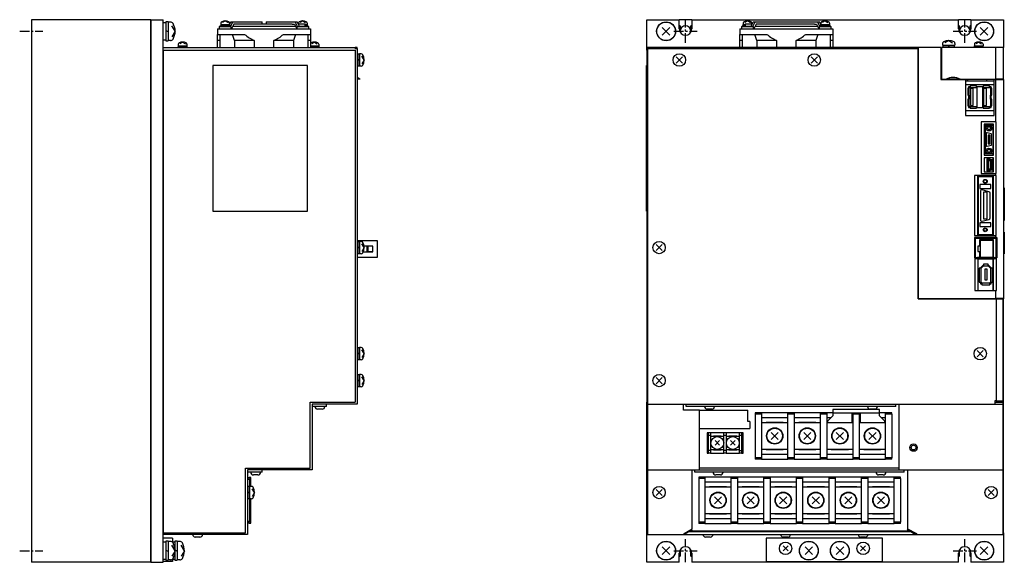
# Model space of a CAD drawing. Extents: x -429 to 927, y -716 to 287.
# Tile 1 of 3: x -429 to 206, y -342 to 8. Entities that reach past the tile are written whole.
import ezdxf

# ---------------------------------------------------------------- set-up
doc = ezdxf.new("R2010")
doc.units = 0
doc.linetypes.add('CENTER', pattern=[2, 1.25, -0.25, 0.25, -0.25])
for name, color, linetype in [('CENTER', 6, 'CENTER'), ('OUTLINE', 7, 'CONTINUOUS'), ('THIN_LINE', 6, 'CONTINUOUS')]:
    doc.layers.add(name, color=color, linetype=linetype)

msp = doc.modelspace()

# ---------------------------------------------------------------- linework, layer by layer
at = {"layer": 'CENTER', "ltscale": 5}
for p, q in [((0, -7.5), (0, 7.5)), ((180, -7.5), (180, 7.5)), ((-429.16, 0), (-414.16, 0)), ((-7.5, 0), (7.5, 0)), ((172.5, 0), (187.5, 0)), ((0, -342.5), (0, -327.5)), ((180, -342.5), (180, -327.5)), ((-429.16, -335), (-414.16, -335)), ((-7.5, -335), (7.5, -335)), ((172.5, -335), (187.5, -335))]:
    msp.add_line(p, q, dxfattribs=at)
at = {"layer": 'OUTLINE'}
for p, q in [((-421.66, 7.5), (-421.66, -342.5)), ((-344.86, 7.5), (-421.66, 7.5)), ((-344.86, 7.5), (-344.86, -342.5)), ((-344.66, 7.3), (-344.86, 7.3)), ((-344.66, 7.5), (-344.66, -342.5)), ((-344.66, 7.5), (-336.66, 7.5)), ((-336.66, -342.5), (-336.66, 7.5)), ((-296.66, 6.7), (-298.46, 5.62)), ((-296.66, 6.7), (-294.86, 5.62)), ((-246.67, 6.7), (-248.47, 5.62)), ((-246.67, 6.7), (-244.87, 5.62)), ((-25, 7.5), (-4, 7.5)), ((-25, -12.1), (-25, 7.5)), ((4, 7.5), (-4, 7.5)), ((-4, 1.5), (-4, 7.5)), ((4, 7.5), (176, 7.5)), ((4, 7.5), (4, 1.5)), ((40, 6.7), (38.2, 5.62)), ((40, 6.7), (41.8, 5.62)), ((90, 6.7), (88.2, 5.62)), ((90, 6.7), (91.8, 5.62)), ((184, 7.5), (176, 7.5)), ((176, 1.5), (176, 7.5)), ((184, 7.5), (184, 1.5)), ((184, 7.5), (205, 7.5)), ((205, 7.5), (205, -10.5)), ((-335.06, 5.5), (-336.66, 5.5)), ((-335.06, 6.1), (-335.06, -6.1)), ((-333.56, 6.1), (-335.06, 6.1)), ((-333.56, -0.43), (-335.06, 0.43)), ((-333.56, 6.1), (-333.56, -6.1)), ((-332.04, 6), (-333.56, 6)), ((-328.96, 0), (-331.06, 3.5)), ((-328.96, 0), (-331.06, -3.5)), ((-301.66, 1.5), (-296.66, 1.5)), ((-301.66, 1.5), (-301.66, -2)), ((-300.56, 3.1), (-292.76, 3.1)), ((-300.56, 3.1), (-300.56, 1.5)), ((-300.16, 3.6), (-293.16, 3.6)), ((-300.16, 3.6), (-300.16, 3.1)), ((-299.61, 4.3), (-293.71, 4.3)), ((-299.61, 4.3), (-299.61, 3.6)), ((-299.46, 5.27), (-299.46, 4.3)), ((-296.46, 4.3), (-296.86, 3.6)), ((-296.66, 1.5), (-246.66, 1.5)), ((-293.86, 5.27), (-293.86, 4.3)), ((-293.86, 4.9), (-293.53, 4.9)), ((-293.83, 4.3), (-292.94, 6.1)), ((-293.71, 3.6), (-293.71, 4.3)), ((-293.16, 3.37), (-291.81, 6.1)), ((-293.16, 3.1), (-293.16, 3.6)), ((-292.94, 6.1), (-291.81, 6.1)), ((-292.76, 1.5), (-292.76, 3.1)), ((-291.22, 4.5), (-292.71, 1.5)), ((-291.81, 6.1), (-274.68, 6.1)), ((-291.81, 3.3), (-251.52, 3.3)), ((-289.9, 4.5), (-291.22, 4.5)), ((-289.9, 4.9), (-253.43, 4.9)), ((-289.9, 4.9), (-289.9, 4.5)), ((-274.68, 6.1), (-272.96, 6.1)), ((-272.96, 4.9), (-272.96, 6.1)), ((-270.37, 6.1), (-268.65, 6.1)), ((-270.37, 6.1), (-270.37, 4.9)), ((-268.65, 6.1), (-251.52, 6.1)), ((-253.43, 4.9), (-253.43, 4.5)), ((-253.43, 4.5), (-252.11, 4.5)), ((-252.11, 4.5), (-250.62, 1.5)), ((-251.52, 6.1), (-250.39, 6.1)), ((-250.04, 3.1), (-251.52, 6.1)), ((-250.57, 3.1), (-242.77, 3.1)), ((-250.57, 3.1), (-250.57, 1.5)), ((-248.9, 3.1), (-250.39, 6.1)), ((-249.8, 4.9), (-245.06, 4.9)), ((-249.47, 5.27), (-249.47, 4.9)), ((-249, 3.3), (-245.06, 3.3)), ((-246.66, 1.5), (-241.66, 1.5)), ((-245.06, 3.3), (-245.06, 4.9)), ((-245.06, 4.3), (-243.72, 4.3)), ((-245.06, 3.6), (-243.17, 3.6)), ((-243.87, 5.27), (-243.87, 4.3)), ((-243.72, 3.6), (-243.72, 4.3)), ((-243.17, 3.1), (-243.17, 3.6)), ((-242.77, 1.5), (-242.77, 3.1)), ((-241.66, 1.5), (-241.66, -2)), ((-10.03, -2.47), (-14.97, 2.47)), ((-10.03, 2.47), (-14.97, -2.47)), ((-4, 4), (-3.5, 3.5)), ((-3.5, 3.5), (-3.5, 0)), ((3.5, 3.5), (4, 4)), ((3.5, 0), (3.5, 3.5)), ((35, 1.5), (40, 1.5)), ((35, 1.5), (35, -2)), ((36.1, 3.1), (43.9, 3.1)), ((36.1, 3.1), (36.1, 1.5)), ((36.5, 3.6), (38.4, 3.6)), ((36.5, 3.6), (36.5, 3.1)), ((37.05, 4.3), (38.4, 4.3)), ((37.05, 4.3), (37.05, 3.6)), ((37.2, 5.27), (37.2, 4.3)), ((38.4, 4.9), (43.13, 4.9)), ((38.4, 4.9), (38.4, 3.3)), ((38.4, 3.3), (42.34, 3.3)), ((40, 1.5), (90, 1.5)), ((42.24, 3.1), (43.72, 6.1)), ((42.8, 5.27), (42.8, 4.9)), ((43.37, 3.1), (44.86, 6.1)), ((43.72, 6.1), (44.86, 6.1)), ((43.9, 1.5), (43.9, 3.1)), ((45.45, 4.5), (43.96, 1.5)), ((44.85, 3.3), (85.15, 3.3)), ((44.86, 6.1), (61.99, 6.1)), ((46.77, 4.5), (45.45, 4.5)), ((46.77, 4.9), (83.23, 4.9)), ((46.77, 4.9), (46.77, 4.5)), ((61.99, 6.1), (68.01, 6.1)), ((68.01, 6.1), (85.14, 6.1)), ((83.23, 4.9), (83.23, 4.5)), ((83.23, 4.5), (84.55, 4.5)), ((84.55, 4.5), (86.04, 1.5)), ((85.14, 6.1), (86.28, 6.1)), ((86.5, 3.37), (85.14, 6.1)), ((86.1, 3.1), (93.9, 3.1)), ((86.1, 3.1), (86.1, 1.5)), ((87.17, 4.3), (86.28, 6.1)), ((86.5, 3.6), (93.5, 3.6)), ((86.5, 3.6), (86.5, 3.1)), ((86.87, 4.9), (87.2, 4.9)), ((87.05, 4.3), (92.95, 4.3)), ((87.05, 4.3), (87.05, 3.6)), ((87.2, 5.27), (87.2, 4.3)), ((90.2, 4.3), (89.79, 3.6)), ((90, 1.5), (95, 1.5)), ((92.8, 5.27), (92.8, 4.3)), ((92.95, 3.6), (92.95, 4.3)), ((93.5, 3.1), (93.5, 3.6)), ((93.9, 1.5), (93.9, 3.1)), ((95, 1.5), (95, -2)), ((176, 4), (176.5, 3.5)), ((176.5, 3.5), (176.5, 0)), ((183.5, 3.5), (184, 4)), ((183.5, 0), (183.5, 3.5)), ((194.97, -2.47), (190.03, 2.47)), ((194.97, 2.47), (190.03, -2.47)), ((-336.66, -5.5), (-335.06, -5.5)), ((-335.06, -6.1), (-333.56, -6.1)), ((-332.04, -6), (-333.56, -6)), ((-301.66, -6), (-301.66, -2)), ((-301.66, -2), (-296.66, -2)), ((-301.66, -10.5), (-301.66, -6)), ((-300.16, -6), (-301.66, -6)), ((-300.16, -2), (-300.16, -10.5)), ((-296.66, -2), (-284.16, -2)), ((-290.72, -6), (-292.04, -2)), ((-290.72, -6), (-290.72, -10.5)), ((-277.94, -6), (-290.72, -6)), ((-277.94, -6), (-277.94, -10.5)), ((-252.61, -6), (-265.39, -6)), ((-265.39, -10.5), (-265.39, -6)), ((-259.16, -2), (-246.66, -2)), ((-251.29, -2), (-252.61, -6)), ((-252.61, -6), (-252.61, -10.5)), ((-246.66, -2), (-241.66, -2)), ((-243.16, -10.5), (-243.16, -2)), ((-241.66, -6), (-243.16, -6)), ((-241.66, -2), (-241.66, -6)), ((-241.66, -6), (-241.66, -10.5)), ((35, -6), (35, -2)), ((35, -2), (40, -2)), ((35, -10.5), (35, -6)), ((36.5, -6), (35, -6)), ((36.5, -2), (36.5, -10.5)), ((40, -2), (52.5, -2)), ((45.94, -6), (44.63, -2)), ((45.94, -6), (45.94, -10.5)), ((58.72, -6), (45.94, -6)), ((58.72, -6), (58.72, -10.5)), ((84.06, -6), (71.28, -6)), ((71.28, -10.5), (71.28, -6)), ((77.5, -2), (90, -2)), ((85.37, -2), (84.06, -6)), ((84.06, -6), (84.06, -10.5)), ((90, -2), (95, -2)), ((93.5, -10.5), (93.5, -2)), ((95, -6), (93.5, -6)), ((95, -2), (95, -6)), ((95, -6), (95, -10.5)), ((169.7, -5.9), (167.23, -7.37)), ((169.7, -5.9), (172.17, -7.37)), ((-336.46, -10.7), (-336.66, -10.7)), ((-336.66, -12.1), (-336.46, -12.1)), ((-336.46, -10.5), (-212.86, -10.5)), ((-336.46, -10.5), (-336.46, -10.7)), ((-336.46, -12.1), (-212.86, -12.1)), ((-336.46, -323.5), (-336.46, -12.1)), ((-327.16, -10), (-324.16, -10)), ((-327.16, -10), (-327.16, -10.5)), ((-327.11, -9.3), (-321.21, -9.3)), ((-327.11, -9.3), (-327.11, -10)), ((-326.96, -8.33), (-326.96, -9.3)), ((-324.16, -6.9), (-325.96, -7.98)), ((-323.96, -9.3), (-324.37, -10)), ((-324.16, -6.9), (-322.36, -7.98)), ((-324.16, -10), (-321.16, -10)), ((-321.36, -8.33), (-321.36, -9.3)), ((-321.21, -10), (-321.21, -9.3)), ((-321.16, -10.5), (-321.16, -10)), ((-241.66, -9.3), (-236.21, -9.3)), ((-241.66, -10), (-239.16, -10)), ((-239.16, -6.9), (-240.96, -7.98)), ((-238.96, -9.3), (-239.37, -10)), ((-239.16, -6.9), (-237.36, -7.98)), ((-239.16, -10), (-236.16, -10)), ((-236.36, -8.33), (-236.36, -9.3)), ((-236.21, -10), (-236.21, -9.3)), ((-236.16, -10.5), (-236.16, -10)), ((-211.66, -10.5), (-212.86, -10.5)), ((-212.86, -11), (-212.86, -10.5)), ((-212.86, -11), (-211.66, -11)), ((-212.86, -12.1), (-212.86, -239.3)), ((-211.66, -11), (-211.66, -10.5)), ((-211.66, -11), (-211.66, -240.5)), ((-25, -12.1), (-25, -239.3)), ((-24.5, -12.1), (-25, -12.1)), ((-24.5, -11), (-24.5, -10.5)), ((150, -10.5), (-24.5, -10.5)), ((-24.5, -11), (150, -11)), ((-24.5, -11), (-24.5, -240.5)), ((150.2, -10.5), (150, -10.5)), ((150, -10.5), (150, -11)), ((150, -172.5), (150, -11)), ((150.2, -11.5), (150, -11.5)), ((164.5, -10.5), (150.2, -10.5)), ((150.2, -172.3), (150.2, -10.5)), ((164.5, -10.5), (164.5, -31)), ((200, -10.5), (165, -10.5)), ((165, -10.5), (165, -30.95)), ((165.7, -7.96), (165.7, -9)), ((165.7, -9), (169.7, -9)), ((165.7, -10), (173.7, -10)), ((165.7, -10), (165.7, -10.5)), ((165.9, -9), (165.9, -10)), ((169.99, -9), (169.41, -10)), ((169.7, -9), (173.7, -9)), ((173.5, -10), (173.5, -9)), ((173.7, -7.96), (173.7, -9)), ((173.7, -10.5), (173.7, -10)), ((186, -10), (192, -10)), ((186, -10), (186, -10.5)), ((186.05, -9.3), (189, -9.3)), ((186.05, -9.3), (186.05, -10)), ((186.2, -8.33), (186.2, -9.3)), ((189, -6.9), (187.2, -7.98)), ((189.2, -9.3), (188.8, -10)), ((189, -6.9), (190.8, -7.98)), ((189, -9.3), (191.95, -9.3)), ((191.8, -8.33), (191.8, -9.3)), ((191.95, -10), (191.95, -9.3)), ((192, -10.5), (192, -10)), ((205, -10.5), (200, -10.5)), ((200, -30.95), (200, -10.5)), ((205, -30.95), (205, -10.5)), ((-211.16, -14.5), (-211.66, -14.5)), ((-211.16, -14.5), (-211.16, -22.5)), ((-210.16, -14.7), (-211.16, -14.7)), ((-210.16, -18.79), (-211.16, -18.21)), ((-210.16, -14.5), (-210.16, -22.5)), ((-209.12, -14.5), (-210.16, -14.5)), ((-207.06, -18.5), (-208.54, -16.03)), ((-207.06, -18.5), (-208.54, -20.97)), ((-2.02, -16.52), (-5.98, -20.48)), ((-2.02, -20.48), (-5.98, -16.52)), ((84.98, -16.52), (81.02, -20.48)), ((84.98, -20.48), (81.02, -16.52)), ((165, -17), (164.5, -17)), ((-304.66, -22), (-304.66, -116)), ((-243.66, -22), (-304.66, -22)), ((-243.66, -116), (-243.66, -22)), ((-211.66, -22.5), (-211.16, -22.5)), ((-211.16, -22.3), (-210.16, -22.3)), ((-209.12, -22.5), (-210.16, -22.5)), ((-25.1, -22), (-25, -22)), ((-25.1, -116), (-25.1, -22)), ((-209.67, -30.95), (-211.67, -30.95)), ((164.5, -31), (180.4, -31)), ((165, -30.95), (168.01, -30.95)), ((166.12, -30.95), (166.12, -31)), ((167.11, -31), (167.11, -30.95)), ((176.99, -30.95), (168.01, -30.95)), ((176.99, -30.95), (200, -30.95)), ((177.72, -30.95), (177.72, -31)), ((178.18, -31), (178.18, -30.95)), ((179, -30.95), (179, -31)), ((179.45, -31), (179.45, -30.95)), ((180.26, -30.95), (180.26, -31)), ((180.4, -31), (180.4, -54.2)), ((180.4, -31.46), (180.71, -31.46)), ((180.71, -31.46), (180.71, -30.95)), ((181.53, -30.95), (181.53, -31.46)), ((181.53, -31.46), (181.99, -31.46)), ((181.99, -31.46), (181.99, -30.95)), ((194, -30.95), (194, -32)), ((199, -31), (200, -31)), ((199, -54.2), (199, -31)), ((199.53, -31), (199.53, -30.95)), ((205, -30.95), (200, -30.95)), ((200, -31), (205, -31)), ((200, -58.35), (200, -31)), ((203, -30.95), (203, -31)), ((205, -31), (205, -30.95)), ((205, -31), (205, -172.3)), ((180.4, -32), (194, -32)), ((199, -34.5), (180.4, -34.5)), ((182.91, -36.7), (181.91, -36.7)), ((181.91, -36.7), (181.91, -41.1)), ((183.47, -35.75), (182.51, -35.75)), ((182.51, -35.75), (182.51, -36.7)), ((183.47, -36.15), (182.91, -36.15)), ((182.91, -36.15), (182.91, -36.7)), ((182.91, -41.1), (182.91, -36.7)), ((187.47, -35.15), (183.47, -35.15)), ((183.47, -35.15), (183.47, -36.15)), ((183.47, -36.15), (187.47, -36.15)), ((183.61, -36.85), (183.61, -47.95)), ((185.45, -36.85), (183.61, -36.85)), ((185.45, -47.95), (185.45, -36.85)), ((187.47, -36.15), (187.47, -35.15)), ((191.97, -35.75), (187.47, -35.75)), ((188.03, -36.15), (187.47, -36.15)), ((188.03, -48.65), (188.03, -36.15)), ((191.97, -36.15), (191.41, -36.15)), ((191.41, -36.15), (191.41, -48.65)), ((191.97, -35.15), (191.97, -36.15)), ((195.97, -35.15), (191.97, -35.15)), ((191.97, -36.15), (195.97, -36.15)), ((193.95, -36.85), (192.11, -36.85)), ((192.11, -36.85), (192.11, -47.95)), ((193.95, -47.95), (193.95, -36.85)), ((194, -32), (199, -32)), ((195.97, -36.15), (195.97, -35.15)), ((196.93, -35.75), (195.97, -35.75)), ((196.53, -36.15), (195.97, -36.15)), ((196.53, -36.7), (196.53, -36.15)), ((196.53, -36.7), (196.53, -41.1)), ((197.53, -36.7), (196.53, -36.7)), ((196.93, -36.7), (196.93, -35.75)), ((197.53, -41.1), (197.53, -36.7)), ((181.91, -41.1), (182.91, -41.1)), ((182.91, -43.7), (181.91, -43.7)), ((181.91, -43.7), (181.91, -48.1)), ((182.51, -41.1), (182.51, -43.7)), ((182.91, -41.1), (182.91, -43.7)), ((182.91, -48.1), (182.91, -43.7)), ((196.53, -43.7), (196.53, -41.1)), ((196.53, -41.1), (197.53, -41.1)), ((197.53, -43.7), (196.53, -43.7)), ((196.53, -43.7), (196.53, -48.1)), ((196.93, -43.7), (196.93, -41.1)), ((197.53, -48.1), (197.53, -43.7)), ((181.91, -48.1), (182.91, -48.1)), ((182.51, -48.1), (182.51, -49.05)), ((182.51, -49.05), (183.47, -49.05)), ((182.91, -48.1), (182.91, -48.65)), ((182.91, -48.65), (183.47, -48.65)), ((187.47, -48.65), (183.47, -48.65)), ((183.47, -48.65), (183.47, -49.65)), ((183.47, -49.65), (187.47, -49.65)), ((183.61, -47.95), (185.45, -47.95)), ((187.47, -48.65), (188.03, -48.65)), ((187.47, -49.65), (187.47, -48.65)), ((187.47, -49.05), (191.97, -49.05)), ((191.41, -48.65), (191.97, -48.65)), ((191.97, -48.65), (191.97, -49.65)), ((195.97, -48.65), (191.97, -48.65)), ((191.97, -49.65), (195.97, -49.65)), ((192.11, -47.95), (193.95, -47.95)), ((195.97, -48.65), (196.53, -48.65)), ((195.97, -49.65), (195.97, -48.65)), ((195.97, -49.05), (196.93, -49.05)), ((196.53, -48.65), (196.53, -48.1)), ((196.53, -48.1), (197.53, -48.1)), ((196.93, -49.05), (196.93, -48.1)), ((180.4, -51.1), (199, -51.1)), ((180.4, -54.2), (199, -54.2)), ((190.6, -58.35), (190.6, -91.8)), ((200, -58.35), (190.6, -58.35)), ((192.5, -59.8), (192.5, -79.8)), ((198.5, -59.8), (192.5, -59.8)), ((198.1, -60.7), (193.1, -60.7)), ((193.1, -60.7), (193.1, -78.9)), ((198.1, -59.8), (198.1, -79.8)), ((198.5, -79.8), (198.5, -59.8)), ((200.3, -58.35), (200, -58.35)), ((200.3, -91.8), (200.3, -58.35)), ((193.85, -65.9), (193.85, -73.7)), ((196.98, -66.09), (194.48, -65.42)), ((195.1, -67.05), (195.1, -72.55)), ((196.1, -67.05), (195.1, -67.05)), ((196.1, -72.55), (196.1, -67.05)), ((197.35, -73.03), (197.35, -66.57)), ((194.48, -74.18), (196.98, -73.51)), ((195.1, -72.55), (196.1, -72.55)), ((192.5, -79.8), (198.5, -79.8)), ((192.5, -81.6), (192.5, -90.6)), ((198.5, -81.6), (192.5, -81.6)), ((193.1, -78.9), (198.1, -78.9)), ((196.08, -82.25), (194.22, -82.25)), ((194.22, -82.25), (194.22, -89.95)), ((196.58, -82.8), (196.08, -82.25)), ((198.1, -81.6), (198.1, -82.8)), ((198.5, -90.6), (198.5, -81.6)), ((194.62, -82.65), (194.62, -89.55)), ((195.9, -82.65), (194.62, -82.65)), ((195.41, -83.6), (195.41, -88.6)), ((196.91, -83.6), (195.41, -83.6)), ((195.41, -88.6), (196.91, -88.6)), ((196.4, -83.2), (195.9, -82.65)), ((197.7, -83.2), (196.4, -83.2)), ((198.1, -82.8), (196.58, -82.8)), ((196.91, -88.6), (196.91, -83.6)), ((197.7, -89), (197.7, -83.2)), ((198.1, -89.4), (198.1, -82.8)), ((186.3, -93), (186.3, -131.8)), ((200, -93), (186.3, -93)), ((188.25, -93), (188.25, -131.8)), ((198, -93.8), (188.6, -93.8)), ((188.6, -93.8), (188.6, -131)), ((190.6, -91.8), (200, -91.8)), ((192.5, -90.6), (198.5, -90.6)), ((194.22, -89.95), (196.08, -89.95)), ((194.62, -89.55), (195.9, -89.55)), ((195.9, -89.55), (196.4, -89)), ((196.08, -89.95), (196.58, -89.4)), ((196.4, -89), (197.7, -89)), ((196.58, -89.4), (198.1, -89.4)), ((198, -93), (198, -93.8)), ((198, -131), (198, -93.8)), ((198.1, -89.4), (198.1, -90.6)), ((198.55, -131.8), (198.55, -93)), ((200, -91.8), (200.3, -91.8)), ((200, -93), (200, -91.8)), ((200.3, -93), (200, -93)), ((200.3, -131.8), (200.3, -93)), ((189.65, -98.8), (189.65, -101.3)), ((196.75, -98.8), (189.65, -98.8)), ((189.65, -101.3), (196.75, -101.3)), ((196.75, -101.3), (196.75, -98.8)), ((205, -100.9), (205.5, -100.9)), ((205.5, -100.9), (205.5, -122)), ((190.05, -103.3), (190.05, -121.5)), ((195.61, -103.48), (191.31, -102.33)), ((192.05, -103.8), (192.05, -121)), ((194.35, -103.8), (192.05, -103.8)), ((194.35, -121), (194.35, -103.8)), ((196.35, -120.35), (196.35, -104.45)), ((-304.66, -116), (-243.66, -116)), ((-25.1, -116), (-25, -116)), ((189.65, -123.5), (189.65, -126)), ((196.75, -123.5), (189.65, -123.5)), ((189.65, -126), (196.75, -126)), ((191.31, -122.47), (195.61, -121.32)), ((192.05, -121), (194.35, -121)), ((196.75, -126), (196.75, -123.5)), ((205, -122), (205.5, -122)), ((186.22, -133.05), (186.22, -146.15)), ((200, -133.05), (186.22, -133.05)), ((186.3, -131.8), (200, -131.8)), ((188.6, -131), (198, -131)), ((198, -131), (198, -131.8)), ((200, -131.8), (200.3, -131.8)), ((200, -133.05), (200, -131.8)), ((200.75, -133.05), (200, -133.05)), ((200.75, -133.05), (200.75, -146.15)), ((205, -129.5), (205.5, -129.5)), ((205.5, -129.5), (205.5, -143.5)), ((-211.16, -135.5), (-211.66, -135.5)), ((-211.46, -134.83), (-198.66, -134.83)), ((-211.46, -135.5), (-211.46, -134.83)), ((-211.16, -135.5), (-211.16, -143.5)), ((-210.16, -135.7), (-211.16, -135.7)), ((-210.16, -139.79), (-211.16, -139.21)), ((-210.16, -135.5), (-210.16, -143.5)), ((-209.12, -135.5), (-210.16, -135.5)), ((-207.06, -139.5), (-208.54, -137.03)), ((-207.06, -139.5), (-208.54, -141.97)), ((-201.46, -138.48), (-207.14, -138.48)), ((-204.66, -138.58), (-205.46, -138.58)), ((-205.46, -138.58), (-205.46, -142.08)), ((-201.76, -138.58), (-204.66, -138.58)), ((-204.66, -138.58), (-204.66, -142.08)), ((-201.46, -138.58), (-201.76, -138.58)), ((-201.76, -138.58), (-201.76, -142.08)), ((-201.46, -142.18), (-201.46, -138.48)), ((-198.66, -134.83), (-198.66, -145.83)), ((-15.02, -137.52), (-18.98, -141.48)), ((-15.02, -141.48), (-18.98, -137.52)), ((186.72, -133.55), (186.72, -145.82)), ((200.32, -133.55), (186.72, -133.55)), ((190.04, -138.58), (188.44, -138.58)), ((188.44, -138.58), (188.44, -142.08)), ((198.51, -134.57), (189.51, -134.57)), ((189.51, -134.57), (189.51, -138.58)), ((190.04, -134.83), (190.04, -145.83)), ((198.04, -134.83), (190.04, -134.83)), ((198, -134.57), (198, -134.83)), ((198.04, -134.83), (198.04, -145.83)), ((198.51, -145.82), (198.51, -134.57)), ((200.32, -145.82), (200.32, -133.55)), ((-211.66, -143.5), (-211.16, -143.5)), ((-211.66, -143.98), (-211.46, -143.98)), ((-211.46, -145.83), (-211.46, -143.5)), ((-198.66, -145.83), (-211.46, -145.83)), ((-211.16, -143.3), (-210.16, -143.3)), ((-209.12, -143.5), (-210.16, -143.5)), ((-207.65, -142.18), (-201.46, -142.18)), ((-205.46, -142.08), (-204.66, -142.08)), ((-204.66, -142.08), (-201.76, -142.08)), ((-201.76, -142.08), (-201.46, -142.08)), ((186.72, -145.82), (188.2, -145.82)), ((190.04, -145.82), (188.2, -145.82)), ((188.2, -145.82), (188.2, -146.15)), ((188.44, -142.08), (190.04, -142.08)), ((189.51, -142.08), (189.51, -145.82)), ((198.04, -145.83), (190.04, -145.83)), ((198.96, -145.82), (198.04, -145.82)), ((198.96, -146.15), (198.96, -145.82)), ((198.96, -145.82), (200.32, -145.82)), ((205, -143.5), (205.5, -143.5)), ((186.22, -146.15), (188.2, -146.15)), ((186.5, -146.8), (186.5, -167.15)), ((188.2, -146.8), (186.5, -146.8)), ((188.2, -146.15), (198.96, -146.15)), ((188.2, -146.15), (188.2, -146.8)), ((188.2, -146.8), (198.96, -146.8)), ((188.42, -146.8), (188.42, -167.15)), ((191.93, -150.8), (190.1, -152.63)), ((192.1, -151.2), (190.5, -152.8)), ((192.1, -150.8), (191.93, -150.8)), ((195.1, -150.1), (192.1, -150.1)), ((192.1, -150.1), (192.1, -151.2)), ((192.1, -151.2), (195.1, -151.2)), ((195.1, -151.2), (195.1, -150.1)), ((195.27, -150.8), (195.1, -150.8)), ((196.7, -152.8), (195.1, -151.2)), ((197.1, -152.63), (195.27, -150.8)), ((198, -146.8), (198, -167.15)), ((198.56, -167.15), (198.56, -146.8)), ((198.96, -146.8), (198.96, -146.15)), ((198.96, -146.15), (200, -146.15)), ((200, -146.8), (198.96, -146.8)), ((200, -146.15), (200.75, -146.15)), ((200, -146.8), (200, -146.15)), ((200.47, -146.8), (200, -146.8)), ((200.47, -167.15), (200.47, -146.8)), ((189.4, -152.8), (189.4, -161.8)), ((190.5, -152.8), (189.4, -152.8)), ((190.1, -152.63), (190.1, -152.8)), ((190.5, -161.8), (190.5, -152.8)), ((192.85, -153.4), (192.85, -160.3)), ((194.35, -153.4), (192.85, -153.4)), ((194.35, -160.3), (194.35, -153.4)), ((197.8, -152.8), (196.7, -152.8)), ((196.7, -152.8), (196.7, -161.8)), ((197.1, -152.8), (197.1, -152.63)), ((197.8, -161.8), (197.8, -152.8)), ((189.4, -161.8), (190.5, -161.8)), ((190.1, -161.8), (190.1, -162.9)), ((190.1, -162.9), (191, -162.9)), ((190.5, -161.8), (190.5, -162.5)), ((190.5, -162.5), (191, -162.5)), ((191, -162.5), (191, -163.6)), ((196.2, -162.5), (191, -162.5)), ((191, -163.6), (196.2, -163.6)), ((192.85, -160.3), (194.35, -160.3)), ((196.2, -162.5), (196.7, -162.5)), ((196.2, -163.6), (196.2, -162.5)), ((196.2, -162.9), (197.1, -162.9)), ((196.7, -162.5), (196.7, -161.8)), ((196.7, -161.8), (197.8, -161.8)), ((197.1, -162.9), (197.1, -161.8)), ((186.5, -167.15), (200, -167.15)), ((200, -167.15), (200.47, -167.15)), ((200, -172.3), (200, -167.15)), ((150, -172.5), (200.26, -172.5)), ((150.2, -172.3), (200, -172.3)), ((205, -172.3), (200, -172.3)), ((200.26, -172.5), (204.5, -172.5)), ((200.26, -172.5), (200.26, -238.4)), ((201.28, -172.5), (201.28, -172.3)), ((204, -172.3), (204, -172.5)), ((204.5, -172.5), (205, -172.5)), ((204.5, -172.5), (204.5, -238.4)), ((205, -172.3), (205, -172.5)), ((205, -219.3), (205, -172.5)), ((-211.16, -203.9), (-211.66, -203.9)), ((-211.16, -203.9), (-211.16, -211.9)), ((-210.16, -204.1), (-211.16, -204.1)), ((-210.16, -208.19), (-211.16, -207.61)), ((-210.16, -203.9), (-210.16, -211.9)), ((-209.12, -203.9), (-210.16, -203.9)), ((-207.06, -207.9), (-208.54, -205.43)), ((-207.06, -207.9), (-208.54, -210.37)), ((191.98, -205.92), (188.02, -209.88)), ((191.98, -209.88), (188.02, -205.92)), ((-211.66, -211.9), (-211.16, -211.9)), ((-211.16, -211.7), (-210.16, -211.7)), ((-209.12, -211.9), (-210.16, -211.9)), ((-211.16, -221.3), (-211.66, -221.3)), ((-211.16, -221.3), (-211.16, -229.3)), ((-210.16, -221.5), (-211.16, -221.5)), ((-210.16, -221.3), (-210.16, -229.3)), ((-209.12, -221.3), (-210.16, -221.3)), ((204.5, -219.3), (205, -219.3)), ((205, -239.3), (205, -219.3)), ((-210.16, -225.59), (-211.16, -225.01)), ((-207.06, -225.3), (-208.54, -222.83)), ((-207.06, -225.3), (-208.54, -227.77)), ((-15.02, -223.32), (-18.98, -227.28)), ((-15.02, -227.28), (-18.98, -223.32)), ((-211.66, -229.3), (-211.16, -229.3)), ((-211.16, -229.1), (-210.16, -229.1)), ((-209.12, -229.3), (-210.16, -229.3)), ((-241.86, -281.7), (-241.86, -239.3)), ((-241.86, -239.3), (-212.86, -239.3)), ((-240.66, -240.5), (-240.66, -282.9)), ((-211.66, -240.5), (-240.66, -240.5)), ((-231.46, -242), (-231.46, -240.5)), ((-25, -281.7), (-25, -239.3)), ((-24.5, -239.3), (-25, -239.3)), ((-24.5, -240.5), (-24.5, -282.9)), ((-24.5, -240.5), (199.5, -240.5)), ((-1.3, -244.3), (-1.3, -240.5)), ((0.5, -242), (0.5, -240.5)), ((135.5, -242), (135.5, -240.5)), ((137.5, -240.5), (137.5, -282.9)), ((200.26, -238.4), (199.5, -238.4)), ((199.5, -238.4), (199.5, -240.5)), ((199.5, -239.3), (204.5, -239.3)), ((199.5, -240.5), (204.5, -240.5)), ((200.26, -238.4), (204.5, -238.4)), ((204.5, -239.3), (205, -239.3)), ((204.5, -239.3), (204.5, -240.5)), ((204.5, -240.5), (204.5, -282.9)), ((205, -281.7), (205, -239.3)), ((-231.46, -242), (-240.66, -242)), ((-234.16, -243.7), (-237.16, -243.7)), ((9, -244.3), (-1.3, -244.3)), ((135.5, -242), (0.5, -242)), ((9, -244.3), (40.25, -244.3)), ((9, -282.9), (9, -244.3)), ((17, -243.7), (14, -243.7)), ((40.25, -251.6), (40.25, -244.3)), ((45, -246), (45, -247)), ((49, -246), (45, -246)), ((49, -247), (45, -247)), ((45, -247), (45, -275)), ((66, -246), (49, -246)), ((49, -246), (49, -247)), ((49, -247), (49, -275)), ((66, -247), (66, -246)), ((70, -246), (66, -246)), ((70, -247), (66, -247)), ((66, -275), (66, -247)), ((87, -246), (70, -246)), ((70, -246), (70, -247)), ((70, -247), (70, -275)), ((87, -247), (87, -246)), ((91, -246), (87, -246)), ((87, -275), (87, -247)), ((91, -247), (87, -247)), ((95, -246), (91, -246)), ((91, -246), (91, -247)), ((91, -247), (91, -275)), ((95, -243.9), (95, -246)), ((125, -243.9), (95, -243.9)), ((95, -246), (95, -248)), ((95, -246), (108, -246)), ((107.5, -252.5), (107.5, -246)), ((108, -247), (108, -246)), ((108, -246), (112, -246)), ((108, -275), (108, -247)), ((112, -247), (108, -247)), ((112, -246), (125, -246)), ((112, -246), (112, -247)), ((112, -247), (112, -275)), ((112.5, -246), (112.5, -252.5)), ((122, -243.7), (119, -243.7)), ((125, -246), (125, -243.9)), ((129, -246), (125, -246)), ((125, -248), (125, -246)), ((129, -247), (129, -246)), ((133, -246), (129, -246)), ((129, -275), (129, -247)), ((133, -247), (129, -247)), ((133, -247), (133, -246)), ((133, -247), (133, -275)), ((41.45, -251.6), (40.25, -251.6)), ((41.45, -251.6), (41.45, -256.1)), ((66, -249.2), (49, -249.2)), ((66, -252.5), (49, -252.5)), ((63, -252.25), (52, -252.25)), ((52, -252.25), (52, -252.5)), ((63, -252.5), (63, -252.25)), ((87, -249.2), (70, -249.2)), ((87, -252.5), (70, -252.5)), ((73, -252.25), (73, -252.5)), ((84, -252.25), (73, -252.25)), ((84, -252.5), (84, -252.25)), ((93.8, -249.2), (91, -249.2)), ((108, -252.5), (91, -252.5)), ((95, -248), (91.5, -251.5)), ((91.5, -251.5), (91.5, -252.5)), ((108, -249.2), (107.5, -249.2)), ((112.5, -249.2), (112, -249.2)), ((129, -252.5), (112, -252.5)), ((128.5, -251.5), (125, -248)), ((129, -249.2), (126.2, -249.2)), ((128.5, -252.5), (128.5, -251.5)), ((9, -256.1), (41.45, -256.1)), ((14.8, -259), (13.9, -259)), ((13.9, -259), (13.9, -272)), ((14.8, -260.7), (14.8, -259)), ((16.2, -259), (14.8, -259)), ((24.8, -259), (16.2, -259)), ((16.2, -259), (16.2, -260.7)), ((24.8, -260.7), (24.8, -259)), ((26.2, -259), (24.8, -259)), ((34.8, -259), (26.2, -259)), ((26.2, -259), (26.2, -260.7)), ((34.8, -260.7), (34.8, -259)), ((36.2, -259), (34.8, -259)), ((37.1, -259), (36.2, -259)), ((36.2, -259), (36.2, -260.7)), ((37.1, -272), (37.1, -259)), ((59.8, -258.7), (55.2, -263.3)), ((59.8, -263.3), (55.2, -258.7)), ((80.8, -258.7), (76.2, -263.3)), ((80.8, -263.3), (76.2, -258.7)), ((101.8, -258.7), (97.2, -263.3)), ((101.8, -263.3), (97.2, -258.7)), ((122.8, -258.7), (118.2, -263.3)), ((122.8, -263.3), (118.2, -258.7)), ((14.8, -270.3), (14.8, -260.7)), ((16.2, -260.7), (14.8, -260.7)), ((16.2, -260.7), (16.2, -270.3)), ((24.8, -261.25), (16.2, -261.25)), ((18, -261.1), (18, -261.25)), ((23, -261.1), (18, -261.1)), ((21.98, -264.02), (19.02, -266.98)), ((21.98, -266.98), (19.02, -264.02)), ((23, -261.25), (23, -261.1)), ((26.2, -260.7), (24.8, -260.7)), ((24.8, -270.3), (24.8, -260.7)), ((26.2, -260.7), (26.2, -270.3)), ((34.8, -261.25), (26.2, -261.25)), ((28, -261.1), (28, -261.25)), ((33, -261.1), (28, -261.1)), ((31.98, -264.02), (29.02, -266.98)), ((31.98, -266.98), (29.02, -264.02)), ((33, -261.25), (33, -261.1)), ((34.8, -270.3), (34.8, -260.7)), ((36.2, -260.7), (34.8, -260.7)), ((36.2, -260.7), (36.2, -270.3)), ((13.9, -272), (14.8, -272)), ((14.8, -272), (14.8, -270.3)), ((16.2, -270.3), (14.8, -270.3)), ((16.2, -272), (14.8, -272)), ((16.2, -269.75), (24.8, -269.75)), ((16.2, -270.3), (16.2, -272)), ((16.2, -272), (24.8, -272)), ((18, -269.75), (18, -269.9)), ((18, -269.9), (23, -269.9)), ((23, -269.9), (23, -269.75)), ((24.8, -272), (24.8, -270.3)), ((26.2, -270.3), (24.8, -270.3)), ((26.2, -272), (24.8, -272)), ((26.2, -269.75), (34.8, -269.75)), ((26.2, -270.3), (26.2, -272)), ((26.2, -272), (34.8, -272)), ((28, -269.75), (28, -269.9)), ((28, -269.9), (33, -269.9)), ((33, -269.9), (33, -269.75)), ((34.8, -272), (34.8, -270.3)), ((34.8, -270.3), (36.2, -270.3)), ((36.2, -272), (34.8, -272)), ((36.2, -270.3), (36.2, -272)), ((36.2, -272), (37.1, -272)), ((49, -269.5), (66, -269.5)), ((49, -272.8), (66, -272.8)), ((52, -269.5), (52, -269.75)), ((52, -269.75), (63, -269.75)), ((63, -269.75), (63, -269.5)), ((70, -269.5), (87, -269.5)), ((70, -272.8), (87, -272.8)), ((73, -269.5), (73, -269.75)), ((73, -269.75), (84, -269.75)), ((84, -269.75), (84, -269.5)), ((91, -269.5), (108, -269.5)), ((91, -272.8), (108, -272.8)), ((94, -269.5), (94, -269.75)), ((94, -269.75), (105, -269.75)), ((105, -269.75), (105, -269.5)), ((112, -269.5), (129, -269.5)), ((112, -272.8), (129, -272.8)), ((115, -269.5), (115, -269.75)), ((115, -269.75), (126, -269.75)), ((126, -269.75), (126, -269.5)), ((45, -275), (45, -276)), ((49, -275), (45, -275)), ((49, -276), (45, -276)), ((49, -275), (49, -276)), ((49, -276), (66, -276)), ((66, -276), (66, -275)), ((70, -275), (66, -275)), ((70, -276), (66, -276)), ((70, -275), (70, -276)), ((70, -276), (87, -276)), ((87, -276), (87, -275)), ((91, -275), (87, -275)), ((91, -276), (87, -276)), ((91, -275), (91, -276)), ((91, -276), (108, -276)), ((108, -276), (108, -275)), ((112, -275), (108, -275)), ((112, -276), (108, -276)), ((112, -275), (112, -276)), ((112, -276), (129, -276)), ((129, -276), (129, -275)), ((133, -275), (129, -275)), ((133, -276), (129, -276)), ((133, -276), (133, -275)), ((-283.56, -323.5), (-283.56, -281.7)), ((-283.56, -281.7), (-241.86, -281.7)), ((-282.36, -282.9), (-282.36, -324.5)), ((-240.66, -282.9), (-282.36, -282.9)), ((-272.86, -284.4), (-282.36, -284.4)), ((-272.86, -284.4), (-272.86, -282.9)), ((-25, -323.5), (-25, -281.7)), ((-24.5, -281.7), (-25, -281.7)), ((-24.5, -282.9), (-24.5, -324.5)), ((-24.5, -282.9), (9, -282.9)), ((4.2, -321), (4.2, -282.9)), ((6, -284.4), (6, -282.9)), ((141, -284.4), (6, -284.4)), ((137.5, -281.7), (9, -281.7)), ((9, -282.9), (137.5, -282.9)), ((137.5, -282.9), (204.5, -282.9)), ((141, -284.4), (141, -282.9)), ((143, -282.9), (143, -321)), ((204.5, -281.7), (205, -281.7)), ((204.5, -282.9), (204.5, -324.5)), ((205, -323.5), (205, -281.7)), ((-281.31, -287.7), (-282.36, -288.1)), ((-282.36, -289.31), (-280.96, -288.5)), ((-282.36, -288.95), (-281.16, -288.5)), ((-280.16, -287.7), (-281.31, -287.7)), ((-281.16, -288.5), (-280.96, -288.5)), ((-280.96, -288.5), (-280.96, -293.7)), ((-280.96, -288.5), (-280.96, -293.7)), ((-280.16, -293.5), (-280.16, -287.7)), ((-275.56, -286.1), (-278.56, -286.1)), ((8.5, -287.5), (8.5, -288.5)), ((12.5, -287.5), (8.5, -287.5)), ((8.5, -288.5), (8.5, -316.5)), ((12.5, -288.5), (8.5, -288.5)), ((29.5, -287.5), (12.5, -287.5)), ((12.5, -287.5), (12.5, -288.5)), ((12.5, -288.5), (12.5, -316.5)), ((29.5, -290.7), (12.5, -290.7)), ((22.5, -286.1), (19.5, -286.1)), ((29.5, -288.5), (29.5, -287.5)), ((33.5, -287.5), (29.5, -287.5)), ((33.5, -288.5), (29.5, -288.5)), ((29.5, -316.5), (29.5, -288.5)), ((50.5, -287.5), (33.5, -287.5)), ((33.5, -287.5), (33.5, -288.5)), ((33.5, -288.5), (33.5, -316.5)), ((50.5, -290.7), (33.5, -290.7)), ((50.5, -288.5), (50.5, -287.5)), ((54.5, -287.5), (50.5, -287.5)), ((50.5, -316.5), (50.5, -288.5)), ((54.5, -288.5), (50.5, -288.5)), ((71.5, -287.5), (54.5, -287.5)), ((54.5, -287.5), (54.5, -288.5)), ((54.5, -288.5), (54.5, -316.5)), ((71.5, -290.7), (54.5, -290.7)), ((71.5, -288.5), (71.5, -287.5)), ((75.5, -287.5), (71.5, -287.5)), ((75.5, -288.5), (71.5, -288.5)), ((71.5, -316.5), (71.5, -288.5)), ((92.5, -287.5), (75.5, -287.5)), ((75.5, -287.5), (75.5, -288.5)), ((75.5, -288.5), (75.5, -316.5)), ((92.5, -290.7), (75.5, -290.7)), ((92.5, -288.5), (92.5, -287.5)), ((96.5, -287.5), (92.5, -287.5)), ((92.5, -316.5), (92.5, -288.5)), ((96.5, -288.5), (92.5, -288.5)), ((113.5, -287.5), (96.5, -287.5)), ((96.5, -287.5), (96.5, -288.5)), ((96.5, -288.5), (96.5, -316.5)), ((113.5, -290.7), (96.5, -290.7)), ((113.5, -288.5), (113.5, -287.5)), ((117.5, -287.5), (113.5, -287.5)), ((113.5, -316.5), (113.5, -288.5)), ((117.5, -288.5), (113.5, -288.5)), ((134.5, -287.5), (117.5, -287.5)), ((117.5, -287.5), (117.5, -288.5)), ((117.5, -288.5), (117.5, -316.5)), ((134.5, -290.7), (117.5, -290.7)), ((127.5, -286.1), (124.5, -286.1)), ((134.5, -288.5), (134.5, -287.5)), ((138.5, -287.5), (134.5, -287.5)), ((138.5, -288.5), (134.5, -288.5)), ((134.5, -316.5), (134.5, -288.5)), ((138.5, -288.5), (138.5, -287.5)), ((138.5, -288.5), (138.5, -316.5)), ((-281.86, -293.5), (-282.36, -293.5)), ((-281.86, -297.5), (-281.86, -293.5)), ((-280.86, -293.7), (-281.86, -293.7)), ((-280.86, -297.79), (-281.86, -297.21)), ((-281.86, -301.5), (-281.86, -297.5)), ((-280.86, -297.5), (-280.86, -293.5)), ((-279.82, -293.5), (-280.86, -293.5)), ((-280.86, -301.5), (-280.86, -297.5)), ((-277.76, -297.5), (-279.24, -295.03)), ((-277.76, -297.5), (-279.24, -299.97)), ((-15.02, -295.52), (-18.98, -299.48)), ((-15.02, -299.48), (-18.98, -295.52)), ((29.5, -294), (12.5, -294)), ((15.5, -293.75), (15.5, -294)), ((26.5, -293.75), (15.5, -293.75)), ((26.5, -294), (26.5, -293.75)), ((50.5, -294), (33.5, -294)), ((36.5, -293.75), (36.5, -294)), ((47.5, -293.75), (36.5, -293.75)), ((47.5, -294), (47.5, -293.75)), ((71.5, -294), (54.5, -294)), ((68.5, -293.75), (57.5, -293.75)), ((57.5, -293.75), (57.5, -294)), ((68.5, -294), (68.5, -293.75)), ((92.5, -294), (75.5, -294)), ((89.5, -293.75), (78.5, -293.75)), ((78.5, -293.75), (78.5, -294)), ((89.5, -294), (89.5, -293.75)), ((113.5, -294), (96.5, -294)), ((110.5, -293.75), (99.5, -293.75)), ((99.5, -293.75), (99.5, -294)), ((110.5, -294), (110.5, -293.75)), ((134.5, -294), (117.5, -294)), ((131.5, -293.75), (120.5, -293.75)), ((120.5, -293.75), (120.5, -294)), ((131.5, -294), (131.5, -293.75)), ((198.98, -295.52), (195.02, -299.48)), ((198.98, -299.48), (195.02, -295.52)), ((-282.36, -301.5), (-281.86, -301.5)), ((-281.86, -301.3), (-280.86, -301.3)), ((-280.96, -301.3), (-280.96, -316.5)), ((-280.96, -301.3), (-280.96, -316.5)), ((-279.82, -301.5), (-280.86, -301.5)), ((-280.16, -317.3), (-280.16, -301.5)), ((23.3, -300.2), (18.7, -304.8)), ((23.3, -304.8), (18.7, -300.2)), ((44.3, -300.2), (39.7, -304.8)), ((44.3, -304.8), (39.7, -300.2)), ((65.3, -300.2), (60.7, -304.8)), ((65.3, -304.8), (60.7, -300.2)), ((86.3, -300.2), (81.7, -304.8)), ((86.3, -304.8), (81.7, -300.2)), ((107.3, -300.2), (102.7, -304.8)), ((107.3, -304.8), (102.7, -300.2)), ((128.3, -300.2), (123.7, -304.8)), ((128.3, -304.8), (123.7, -300.2)), ((-280.96, -316.5), (-282.36, -315.69)), ((-281.16, -316.5), (-282.36, -316.05)), ((-282.36, -316.9), (-281.31, -317.3)), ((-281.31, -317.3), (-280.16, -317.3)), ((-280.96, -316.5), (-281.16, -316.5)), ((8.5, -316.5), (8.5, -317.5)), ((12.5, -316.5), (8.5, -316.5)), ((12.5, -311), (29.5, -311)), ((12.5, -314.3), (29.5, -314.3)), ((12.5, -316.5), (12.5, -317.5)), ((15.5, -311), (15.5, -311.25)), ((15.5, -311.25), (26.5, -311.25)), ((26.5, -311.25), (26.5, -311)), ((29.5, -317.5), (29.5, -316.5)), ((33.5, -316.5), (29.5, -316.5)), ((33.5, -311), (50.5, -311)), ((33.5, -314.3), (50.5, -314.3)), ((33.5, -316.5), (33.5, -317.5)), ((36.5, -311), (36.5, -311.25)), ((36.5, -311.25), (47.5, -311.25)), ((47.5, -311.25), (47.5, -311)), ((50.5, -317.5), (50.5, -316.5)), ((54.5, -316.5), (50.5, -316.5)), ((54.5, -311), (71.5, -311)), ((54.5, -314.3), (71.5, -314.3)), ((54.5, -316.5), (54.5, -317.5)), ((57.5, -311), (57.5, -311.25)), ((57.5, -311.25), (68.5, -311.25)), ((68.5, -311.25), (68.5, -311)), ((71.5, -317.5), (71.5, -316.5)), ((75.5, -316.5), (71.5, -316.5)), ((75.5, -311), (92.5, -311)), ((75.5, -314.3), (92.5, -314.3)), ((75.5, -316.5), (75.5, -317.5)), ((78.5, -311), (78.5, -311.25)), ((78.5, -311.25), (89.5, -311.25)), ((89.5, -311.25), (89.5, -311)), ((92.5, -317.5), (92.5, -316.5)), ((96.5, -316.5), (92.5, -316.5)), ((96.5, -311), (113.5, -311)), ((96.5, -314.3), (113.5, -314.3)), ((96.5, -316.5), (96.5, -317.5)), ((99.5, -311), (99.5, -311.25)), ((99.5, -311.25), (110.5, -311.25)), ((110.5, -311.25), (110.5, -311)), ((113.5, -317.5), (113.5, -316.5)), ((117.5, -316.5), (113.5, -316.5)), ((117.5, -311), (134.5, -311)), ((117.5, -314.3), (134.5, -314.3)), ((117.5, -316.5), (117.5, -317.5)), ((120.5, -311), (120.5, -311.25)), ((120.5, -311.25), (131.5, -311.25)), ((131.5, -311.25), (131.5, -311)), ((134.5, -317.5), (134.5, -316.5)), ((138.5, -316.5), (134.5, -316.5)), ((138.5, -317.5), (138.5, -316.5)), ((-336.66, -323.5), (-336.46, -323.5)), ((-336.46, -323.5), (-283.56, -323.5)), ((-25, -342.5), (-25, -323.5)), ((-24.5, -323.5), (-25, -323.5)), ((-0.8, -324), (4.2, -321)), ((4.2, -321.61), (-0.8, -324.5)), ((145.23, -322.9), (1.97, -322.9)), ((144.54, -322.5), (2.66, -322.5)), ((3.94, -321.16), (4.2, -321.61)), ((12.5, -317.5), (8.5, -317.5)), ((12.5, -317.5), (29.5, -317.5)), ((33.5, -317.5), (29.5, -317.5)), ((33.5, -317.5), (50.5, -317.5)), ((54.5, -317.5), (50.5, -317.5)), ((54.5, -317.5), (71.5, -317.5)), ((75.5, -317.5), (71.5, -317.5)), ((75.5, -317.5), (92.5, -317.5)), ((96.5, -317.5), (92.5, -317.5)), ((96.5, -317.5), (113.5, -317.5)), ((117.5, -317.5), (113.5, -317.5)), ((117.5, -317.5), (134.5, -317.5)), ((138.5, -317.5), (134.5, -317.5)), ((143, -321), (148.8, -324)), ((143, -321.61), (143.27, -321.14)), ((148, -324.5), (143, -321.61)), ((148, -323.59), (148, -324.5)), ((204.5, -323.5), (205, -323.5)), ((205, -323.5), (205, -342.5)), ((-336.46, -324.3), (-336.66, -324.3)), ((-330.66, -327), (-336.66, -327)), ((-335.06, -329.5), (-336.66, -329.5)), ((-336.46, -324.5), (-336.46, -324.3)), ((-282.36, -324.5), (-336.46, -324.5)), ((-335.06, -328.9), (-335.06, -341.1)), ((-333.56, -328.9), (-335.06, -328.9)), ((-333.56, -328.9), (-333.56, -341.1)), ((-332.04, -329), (-333.56, -329)), ((-330.66, -327), (-330.66, -329.54)), ((-329.06, -329.5), (-330.66, -329.5)), ((-329.06, -328.9), (-329.06, -333.59)), ((-327.56, -328.9), (-329.06, -328.9)), ((-327.56, -328.9), (-327.56, -341.1)), ((-326.04, -329), (-327.56, -329)), ((-312.96, -326.2), (-315.96, -326.2)), ((-24.5, -324.5), (-0.8, -324.5)), ((-0.8, -324.5), (-0.8, -324)), ((-0.8, -324.5), (148, -324.5)), ((16, -326.2), (13, -326.2)), ((52, -327), (52, -342)), ((127, -327), (52, -327)), ((66, -326.2), (63, -326.2)), ((116, -326.2), (113, -326.2)), ((127, -342), (127, -327)), ((148, -324.5), (148.8, -324.5)), ((148.8, -324), (148.8, -324.5)), ((148.8, -324.5), (204.5, -324.5)), ((-333.56, -335.43), (-335.06, -334.57)), ((-328.96, -335), (-331.06, -331.5)), ((-328.96, -335), (-331.06, -338.5)), ((-327.56, -335.43), (-328.97, -334.62)), ((-322.96, -335), (-325.06, -331.5)), ((-322.96, -335), (-325.06, -338.5)), ((-10.03, -337.47), (-14.97, -332.53)), ((-10.03, -332.53), (-14.97, -337.47)), ((-3.5, -335), (-3.5, -338.5)), ((3.5, -338.5), (3.5, -335)), ((66.13, -335.13), (62.87, -331.87)), ((66.13, -331.87), (62.87, -335.13)), ((81.97, -337.47), (77.03, -332.53)), ((81.97, -332.53), (77.03, -337.47)), ((101.97, -337.47), (97.03, -332.53)), ((101.97, -332.53), (97.03, -337.47)), ((116.13, -335.13), (112.87, -331.87)), ((116.13, -331.87), (112.87, -335.13)), ((176.5, -335), (176.5, -338.5)), ((183.5, -338.5), (183.5, -335)), ((194.97, -337.47), (190.03, -332.53)), ((194.97, -332.53), (190.03, -337.47)), ((-344.86, -342.5), (-421.66, -342.5)), ((-344.66, -342.3), (-344.86, -342.3)), ((-344.66, -342.5), (-336.66, -342.5)), ((-336.66, -340.5), (-335.06, -340.5)), ((-330.66, -342), (-336.66, -342)), ((-335.06, -341.1), (-333.56, -341.1)), ((-332.04, -341), (-333.56, -341)), ((-330.66, -340.46), (-330.66, -342)), ((-330.66, -340.5), (-329.06, -340.5)), ((-329.06, -336.41), (-329.06, -341.1)), ((-329.06, -341.1), (-327.56, -341.1)), ((-326.04, -341), (-327.56, -341)), ((-4, -342.5), (-25, -342.5)), ((-4, -342.5), (-4, -336.5)), ((-3.5, -338.5), (-4, -339)), ((4, -339), (3.5, -338.5)), ((4, -336.5), (4, -342.5)), ((176, -342.5), (4, -342.5)), ((52, -342), (127, -342)), ((176, -342.5), (176, -336.5)), ((176.5, -338.5), (176, -339)), ((184, -339), (183.5, -338.5)), ((184, -336.5), (184, -342.5)), ((205, -342.5), (184, -342.5))]:
    msp.add_line(p, q, dxfattribs=at)
for centre, radius in [((-12.5, 0), 6.1), ((-12.5, 0), 6), ((192.5, 0), 6.1), ((192.5, 0), 6), ((-4, -18.5), 4), ((83, -18.5), 4), ((195.6, -62.5), 1.75), ((195.6, -62.5), 1), ((195.6, -77.1), 1.75), ((195.6, -77.1), 1), ((193.2, -96.77), 1), ((193.2, -128.03), 1), ((-17, -139.5), 4), ((190, -207.9), 4), ((-17, -225.3), 4), ((57.5, -261), 5.25), ((57.5, -261), 5), ((78.5, -261), 5.25), ((78.5, -261), 5), ((99.5, -261), 5.25), ((99.5, -261), 5), ((120.5, -261), 5.25), ((120.5, -261), 5), ((20.5, -265.5), 4.15), ((30.5, -265.5), 4.15), ((147, -268.5), 2.4), ((147, -268.5), 1.55), ((-17, -297.5), 4), ((21, -302.5), 5.25), ((21, -302.5), 5), ((42, -302.5), 5.25), ((42, -302.5), 5), ((63, -302.5), 5.25), ((63, -302.5), 5), ((84, -302.5), 5.25), ((84, -302.5), 5), ((105, -302.5), 5.25), ((105, -302.5), 5), ((126, -302.5), 5.25), ((126, -302.5), 5), ((197, -297.5), 4), ((-12.5, -335), 6.1), ((-12.5, -335), 6), ((64.5, -333.5), 4), ((79.5, -335), 6.1), ((79.5, -335), 6), ((99.5, -335), 6.1), ((99.5, -335), 6), ((114.5, -333.5), 4), ((192.5, -335), 6.1), ((192.5, -335), 6)]:
    msp.add_circle(centre, radius, dxfattribs=at)
for centre, radius, start, end in [((-296.66, 1.7), 5, 63.25632, 116.74368), ((-246.67, 1.7), 5, 63.25632, 116.74368), ((40, 1.7), 5, 63.25632, 116.74368), ((90, 1.7), 5, 63.25632, 116.74368), ((-332.04, 4), 2, 30, 90), ((-338.96, 0), 10, 330, 30), ((-298.46, 5.27), 1, 116.74368, 180), ((-294.86, 5.27), 1, 0, 63.25632), ((-248.47, 5.27), 1, 116.74368, 180), ((-244.87, 5.27), 1, 0, 63.25632), ((0, 1.5), 4, 180, 0), ((0, 0), 3.5, 0, 180), ((0, 0), 3.5, 180, 188.21321), ((0, 0), 3.5, 351.78679, 0), ((38.2, 5.27), 1, 116.74368, 180), ((41.8, 5.27), 1, 0, 63.25632), ((88.2, 5.27), 1, 116.74368, 180), ((91.8, 5.27), 1, 0, 63.25632), ((180, 1.5), 4, 180, 0), ((180, 0), 3.5, 0, 180), ((180, 0), 3.5, 180, 188.21321), ((180, 0), 3.5, 351.78679, 0), ((-332.04, -4), 2, 270, 330), ((-266.54, 18.58), 27.1, 229.41765, 245.10389), ((-276.76, 18.53), 27.04, 294.87854, 310.59992), ((70.13, 18.58), 27.1, 229.41765, 245.10389), ((59.9, 18.53), 27.04, 294.87854, 310.59992), ((169.7, -12.4), 6.5, 58.71933, 121.28067), ((-325.96, -8.33), 1, 116.74368, 180), ((-324.16, -11.9), 5, 63.25632, 116.74368), ((-322.36, -8.33), 1, 0, 63.25632), ((-240.96, -8.33), 1, 116.74368, 134.427), ((-239.16, -11.9), 5, 63.25632, 116.74368), ((-237.36, -8.33), 1, 0, 63.25632), ((167, -7.96), 1.3, 121.28067, 180), ((172.4, -7.96), 1.3, 0, 58.71933), ((187.2, -8.33), 1, 116.74368, 180), ((189, -11.9), 5, 63.25632, 116.74368), ((190.8, -8.33), 1, 0, 63.25632), ((-209.12, -15.8), 1.3, 31.28067, 90), ((-213.56, -18.5), 6.5, 328.71933, 31.28067), ((-209.12, -21.2), 1.3, 270, 328.71933), ((-215.72, -39.09), 10.15, 53.40694, 66.47504), ((172.5, -39.09), 9.3, 61.12434, 118.87566), ((194.35, -65.9), 0.5, 75, 180), ((196.85, -66.57), 0.5, 0, 75), ((194.35, -73.7), 0.5, 180, 285), ((196.85, -73.03), 0.5, 285, 0), ((191.05, -103.3), 1, 75, 180), ((195.35, -104.45), 1, 0, 75), ((195.35, -120.35), 1, 285, 0), ((191.05, -121.5), 1, 180, 285), ((-209.12, -136.8), 1.3, 31.28067, 90), ((-213.56, -139.5), 6.5, 328.71933, 31.28067), ((-209.12, -142.2), 1.3, 270, 328.71933), ((-209.12, -205.2), 1.3, 31.28067, 90), ((-213.56, -207.9), 6.5, 328.71933, 31.28067), ((-209.12, -210.6), 1.3, 270, 328.71933), ((-209.12, -222.6), 1.3, 31.28067, 90), ((-213.56, -225.3), 6.5, 328.71933, 31.28067), ((-209.12, -228), 1.3, 270, 328.71933), ((-237.16, -242), 1.7, 180, 269.99999), ((-234.16, -242), 1.7, 270.00001, 0), ((14, -242), 1.7, 180, 269.99999), ((17, -242), 1.7, 270.00001, 0), ((119, -242), 1.7, 180, 269.99999), ((122, -242), 1.7, 270.00001, 0), ((-278.56, -284.4), 1.7, 180, 269.99999), ((-275.56, -284.4), 1.7, 270.00001, 0), ((19.5, -284.4), 1.7, 180, 269.99999), ((22.5, -284.4), 1.7, 270.00001, 0), ((124.5, -284.4), 1.7, 180, 269.99999), ((127.5, -284.4), 1.7, 270.00001, 0), ((-279.82, -294.8), 1.3, 31.28067, 90), ((-284.26, -297.5), 6.5, 328.71933, 31.28067), ((-279.82, -300.2), 1.3, 270, 328.71933), ((-332.04, -331), 2, 30, 90), ((-338.96, -335), 10, 330, 30), ((-326.04, -331), 2, 30, 90), ((-332.96, -335), 10, 330, 30), ((-315.96, -324.5), 1.7, 180, 269.99999), ((-312.96, -324.5), 1.7, 270.00001, 0), ((13, -324.5), 1.7, 180, 269.99999), ((16, -324.5), 1.7, 270.00001, 0), ((63, -324.5), 1.7, 180, 269.99999), ((66, -324.5), 1.7, 270.00001, 0), ((113, -324.5), 1.7, 180, 269.99999), ((116, -324.5), 1.7, 270.00001, 0), ((0, -336.5), 4, 0, 180), ((0, -335), 3.5, 171.78679, 180), ((0, -335), 3.5, 0, 8.21321), ((180, -336.5), 4, 0, 180), ((180, -335), 3.5, 171.78679, 180), ((180, -335), 3.5, 0, 8.21321), ((-332.04, -339), 2, 270, 330), ((-326.04, -339), 2, 270, 330)]:
    msp.add_arc(centre, radius, start, end, dxfattribs=at)
at = {"layer": 'THIN_LINE'}
for centre in [(193.2, -96.77), (193.2, -128.03)]:
    msp.add_circle(centre, 1.25, dxfattribs=at)

doc.saveas('drawing.dxf')
